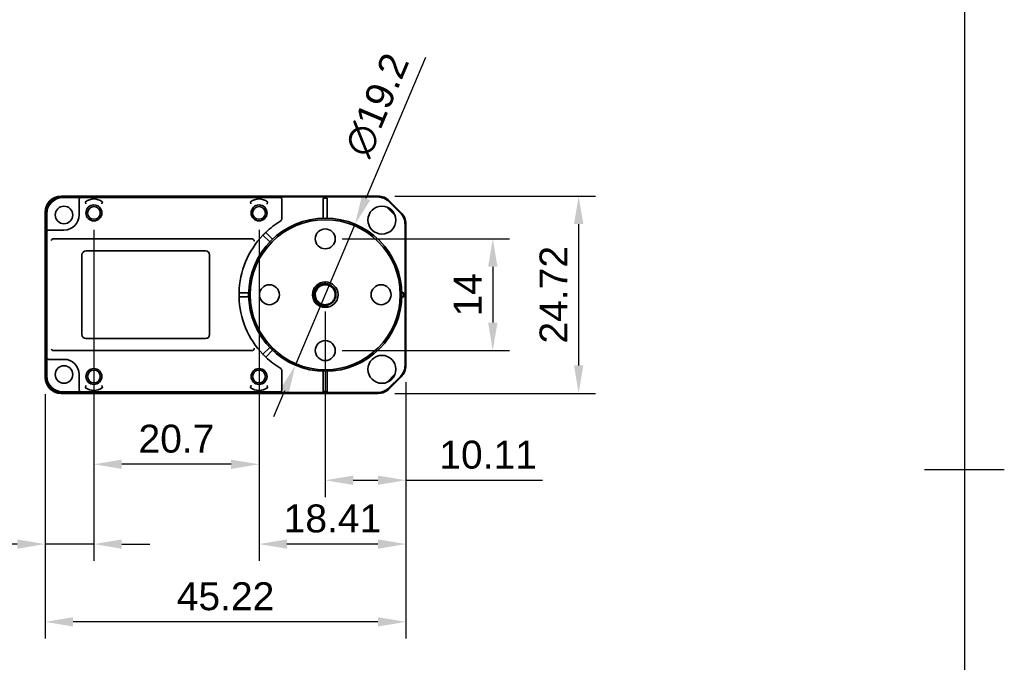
# Model space of a CAD drawing. Header units: millimetres. Extents: x 0 to 210, y 0 to 297.
# Tile 3 of 4: x 82 to 205, y 124 to 205. Entities that reach past the tile are written whole.
import ezdxf

# ---------------------------------------------------------------- set-up
doc = ezdxf.new("R2010")
doc.units = ezdxf.units.MM
doc.header["$LTSCALE"] = 0.75
for name, color, linetype, lineweight in [('Border', 7, 'Continuous', 25), ('Dimensions', 7, 'Continuous', 18), ('可见', 7, 'Continuous', 35)]:
    doc.layers.add(name, color=color, linetype=linetype, lineweight=lineweight)
doc.styles.get("Standard").update_dxf_attribs({"font": 'arial.ttf'})
doc.dimstyles.new('ISO-25', dxfattribs={"dimtxt": 3.5, "dimasz": 3.5, "dimexe": 2.1, "dimexo": 2.1, "dimgap": 1.4, "dimtad": 1, "dimzin": 12, "dimdsep": 46, "dimtxsty": 'Standard', "dimcen": 0, "dimclrd": 256, "dimclre": 256, "dimclrt": 256, "dimazin": 3, "dimtp": 0.1, "dimtm": 0.1, "dimtfac": 0.714286, "dimtmove": 0, "dimatfit": 3, "dimfxl": 1, "dimtzin": 12, "dimarcsym": 0})

# ---------------------------------------------------------------- blocks, each defined once
blk = doc.blocks.new('ISO_A4(P)_SHEET')
at = {"layer": 'Border'}
for p, q in [((200, 287), (200, 10)), ((205, 148.5), (195, 148.5))]:
    blk.add_line(p, q, dxfattribs=at)
blk = doc.blocks.new('*D33')
at = {"layer": 'Defpoints', "color": 0, "transparency": 16777216}
for p in [(119.884005, 170.444142), (129.995709, 161.576268), (129.995709, 147.191741)]:
    blk.add_point(p, dxfattribs=at)
at = {"layer": 'Dimensions', "lineweight": -2, "transparency": 16777216}
for p, q in [((119.884005, 168.344142), (119.884005, 145.091741)), ((129.995709, 159.476268), (129.995709, 145.091741)), ((123.384005, 147.191741), (126.495709, 147.191741)), ((129.995709, 147.191741), (147.101302, 147.191741))]:
    blk.add_line(p, q, dxfattribs=at)
at = {"layer": 'Dimensions', "transparency": 16777216}
for points in [[(123.384005, 147.775074), (123.384005, 146.608407), (119.884005, 147.191741)], [(126.495709, 147.775074), (126.495709, 146.608407), (129.995709, 147.191741)]]:
    blk.add_solid(points, dxfattribs=at)
at = {"layer": 'Dimensions', "transparency": 16777216, "insert": (140.298505, 150.378746), "char_height": 3.5, "attachment_point": 5}
blk.add_mtext('10.11', dxfattribs=at)
blk = doc.blocks.new('*D34')
at = {"layer": 'Defpoints', "color": 0, "transparency": 16777216}
for p in [(129.995709, 161.576268), (111.584005, 160.194142), (111.584005, 139.194142)]:
    blk.add_point(p, dxfattribs=at)
at = {"layer": 'Dimensions', "lineweight": -2, "transparency": 16777216}
for p, q in [((129.995709, 159.476268), (129.995709, 137.094142)), ((111.584005, 158.094142), (111.584005, 137.094142)), ((126.495709, 139.194142), (115.084005, 139.194142))]:
    blk.add_line(p, q, dxfattribs=at)
at = {"layer": 'Dimensions', "transparency": 16777216}
for points in [[(115.084005, 139.777475), (115.084005, 138.610808), (111.584005, 139.194142)], [(126.495709, 139.777475), (126.495709, 138.610808), (129.995709, 139.194142)]]:
    blk.add_solid(points, dxfattribs=at)
at = {"layer": 'Dimensions', "transparency": 16777216, "insert": (120.789857, 142.381147), "char_height": 3.5, "attachment_point": 5}
blk.add_mtext('18.41', dxfattribs=at)
blk = doc.blocks.new('*D35')
at = {"layer": 'Defpoints', "color": 0, "transparency": 16777216}
for p in [(90.884005, 180.694142), (111.584005, 180.694142), (90.884005, 149.194142)]:
    blk.add_point(p, dxfattribs=at)
at = {"layer": 'Dimensions', "lineweight": -2, "transparency": 16777216}
for p, q in [((90.884005, 178.594142), (90.884005, 147.094142)), ((111.584005, 178.594142), (111.584005, 147.094142)), ((108.084005, 149.194142), (94.384005, 149.194142))]:
    blk.add_line(p, q, dxfattribs=at)
at = {"layer": 'Dimensions', "transparency": 16777216}
for points in [[(94.384005, 149.777475), (94.384005, 148.610808), (90.884005, 149.194142)], [(108.084005, 149.777475), (108.084005, 148.610808), (111.584005, 149.194142)]]:
    blk.add_solid(points, dxfattribs=at)
at = {"layer": 'Dimensions', "transparency": 16777216, "insert": (101.234005, 152.381147), "char_height": 3.5, "attachment_point": 5}
blk.add_mtext('20.7', dxfattribs=at)
blk = doc.blocks.new('*D36')
at = {"layer": 'Defpoints', "color": 0, "transparency": 16777216}
for p in [(129.995709, 161.576268), (84.772301, 160.082362), (84.772301, 129.444741)]:
    blk.add_point(p, dxfattribs=at)
at = {"layer": 'Dimensions', "lineweight": -2, "transparency": 16777216}
for p, q in [((129.995709, 159.476268), (129.995709, 127.344741)), ((84.772301, 157.982362), (84.772301, 127.344741)), ((126.495709, 129.444741), (88.272301, 129.444741))]:
    blk.add_line(p, q, dxfattribs=at)
at = {"layer": 'Dimensions', "transparency": 16777216}
for points in [[(88.272301, 130.028074), (88.272301, 128.861407), (84.772301, 129.444741)], [(126.495709, 130.028074), (126.495709, 128.861407), (129.995709, 129.444741)]]:
    blk.add_solid(points, dxfattribs=at)
at = {"layer": 'Dimensions', "transparency": 16777216, "insert": (107.384005, 132.631746), "char_height": 3.5, "attachment_point": 5}
blk.add_mtext('45.22', dxfattribs=at)
blk = doc.blocks.new('*D37')
at = {"layer": 'Defpoints', "color": 0, "transparency": 16777216}
for p in [(84.772301, 160.082362), (90.884005, 160.194142), (84.772301, 139.194142)]:
    blk.add_point(p, dxfattribs=at)
at = {"layer": 'Dimensions', "lineweight": -2, "transparency": 16777216}
for p, q in [((84.772301, 157.982362), (84.772301, 137.094142)), ((90.884005, 158.094142), (90.884005, 137.094142)), ((81.272301, 139.194142), (66.537444, 139.194142)), ((90.884005, 139.194142), (84.772301, 139.194142)), ((94.384005, 139.194142), (97.884005, 139.194142))]:
    blk.add_line(p, q, dxfattribs=at)
at = {"layer": 'Dimensions', "transparency": 16777216}
for points in [[(81.272301, 139.777475), (81.272301, 138.610808), (84.772301, 139.194142)], [(94.384005, 139.777475), (94.384005, 138.610808), (90.884005, 139.194142)]]:
    blk.add_solid(points, dxfattribs=at)
at = {"layer": 'Dimensions', "transparency": 16777216, "insert": (72.154872, 142.381147), "char_height": 3.5, "attachment_point": 5}
blk.add_mtext('6.11', dxfattribs=at)
blk = doc.blocks.new('*D38')
at = {"layer": 'Defpoints', "color": 0, "transparency": 16777216}
for p in [(126.501878, 182.805846), (151.651171, 182.805846), (126.501878, 158.082438)]:
    blk.add_point(p, dxfattribs=at)
at = {"layer": 'Dimensions', "lineweight": -2, "transparency": 16777216}
for p, q in [((128.601878, 182.805846), (153.751171, 182.805846)), ((151.651171, 161.582438), (151.651171, 179.305846)), ((128.601878, 158.082438), (153.751171, 158.082438))]:
    blk.add_line(p, q, dxfattribs=at)
at = {"layer": 'Dimensions', "transparency": 16777216}
for points in [[(151.067837, 179.305846), (152.234504, 179.305846), (151.651171, 182.805846)], [(151.067837, 161.582438), (152.234504, 161.582438), (151.651171, 158.082438)]]:
    blk.add_solid(points, dxfattribs=at)
at = {"layer": 'Dimensions', "transparency": 16777216, "insert": (148.494008, 170.444142), "char_height": 3.5, "attachment_point": 5, "rotation": 90}
blk.add_mtext('24.72', dxfattribs=at)
blk = doc.blocks.new('*D41')
at = {"layer": 'Defpoints', "color": 0, "transparency": 16777216}
for p in [(119.884005, 177.444144), (119.884005, 163.44414), (140.884005, 163.44414)]:
    blk.add_point(p, dxfattribs=at)
at = {"layer": 'Dimensions', "lineweight": -2, "transparency": 16777216}
for p, q in [((121.984005, 177.444144), (142.984005, 177.444144)), ((140.884005, 173.944144), (140.884005, 166.94414)), ((121.984005, 163.44414), (142.984005, 163.44414))]:
    blk.add_line(p, q, dxfattribs=at)
at = {"layer": 'Dimensions', "transparency": 16777216}
for points in [[(140.300671, 173.944144), (141.467338, 173.944144), (140.884005, 177.444144)], [(140.300671, 166.94414), (141.467338, 166.94414), (140.884005, 163.44414)]]:
    blk.add_solid(points, dxfattribs=at)
at = {"layer": 'Dimensions', "transparency": 16777216, "insert": (137.726842, 170.444142), "char_height": 3.5, "attachment_point": 5, "rotation": 90}
blk.add_mtext('14', dxfattribs=at)
blk = doc.blocks.new('*D42')
at = {"layer": 'Defpoints', "color": 0, "transparency": 16777216}
for p in [(123.6238, 179.285744), (116.14421, 161.602539)]:
    blk.add_point(p, dxfattribs=at)
at = {"layer": 'Dimensions', "lineweight": -2, "transparency": 16777216}
for p, q in [((132.452667, 200.158902), (124.987267, 182.509245)), ((116.14421, 161.602539), (123.6238, 179.285744)), ((114.780743, 158.379038), (113.417276, 155.155538))]:
    blk.add_line(p, q, dxfattribs=at)
at = {"layer": 'Dimensions', "transparency": 16777216}
for points in [[(124.450017, 182.73649), (125.524517, 182.282001), (123.6238, 179.285744)], [(114.243493, 158.606283), (115.317993, 158.151794), (116.14421, 161.602539)]]:
    blk.add_solid(points, dxfattribs=at)
at = {"layer": 'Dimensions', "transparency": 16777216, "insert": (126.376315, 194.225492), "char_height": 3.5, "attachment_point": 5, "rotation": 67.07274606}
blk.add_mtext('∅19.2', dxfattribs=at)

msp = doc.modelspace()

# ---------------------------------------------------------------- linework, layer by layer
at = {"layer": '可见', "extrusion": (0, 1, 0)}
for p, q in [((126.502, 182.806, -4.7), (86.772, 182.806, -4.7)), ((126.456, 182.694, 8.2), (86.884, 182.694, 8.2)), ((89.279, 182.61, 14.2), (86.968, 182.61, 14.2)), ((89.034, 182.34, 14.2), (89.034, 181.822, 15.45)), ((89.034, 180.444, 15.45), (89.034, 181.822, 15.45)), ((89.282, 182.61, 14.2), (114.192, 182.61, 14.2)), ((114.423, 182.364, 14.2), (114.423, 179.9, 14.2)), ((120.134, 182.564, 14.1), (119.634, 182.564, 14.1)), ((119.634, 180.041, 14.2), (119.634, 182.364, 14.2)), ((120.134, 180.041, 14.2), (120.134, 182.364, 14.2)), ((127.606, 181.43, 14.1), (128.62, 180.416, 14.1)), ((129.298, 180.68, 8.2), (127.87, 182.108, 8.2)), ((129.41, 180.726, -4.7), (127.916, 182.22, -4.7)), ((84.772, 180.806, -4.7), (84.772, 160.082, -4.7)), ((84.884, 160.194, 8.2), (84.884, 180.694, 8.2)), ((84.968, 180.61, 14.2), (84.968, 178.299, 14.2)), ((129.884, 161.622, 8.2), (129.884, 179.266, 8.2)), ((129.996, 161.576, -4.7), (129.996, 179.312, -4.7)), ((84.968, 162.592, 14.2), (84.968, 178.296, 14.2)), ((85.756, 178.544, 15.45), (85.238, 178.544, 14.2)), ((85.756, 178.544, 15.45), (87.134, 178.544, 15.45)), ((112.07, 177.904, 14.2), (112.921, 177.053, 14.2)), ((113.275, 177.407, 14.2), (112.424, 178.258, 14.2)), ((110.725, 177.444, 15.7), (85.798, 177.444, 15.7)), ((89.384, 165.444, 16.8), (89.384, 175.444, 16.8)), ((89.884, 175.944, 16.8), (104.884, 175.944, 16.8)), ((105.384, 175.444, 16.8), (105.384, 165.444, 16.8)), ((109.084, 170.694, 14.2), (110.287, 170.694, 14.2)), ((129.481, 170.694, 14.2), (129.554, 170.694, 14.2)), ((129.754, 170.194, 14.1), (129.754, 170.694, 14.1)), ((110.287, 170.194, 14.2), (109.084, 170.194, 14.2)), ((129.481, 170.194, 14.2), (129.554, 170.194, 14.2)), ((104.884, 164.944, 16.8), (89.884, 164.944, 16.8)), ((85.798, 163.444, 15.7), (110.725, 163.444, 15.7)), ((112.921, 163.835, 14.2), (112.07, 162.984, 14.2)), ((112.424, 162.63, 14.2), (113.275, 163.481, 14.2)), ((84.968, 162.589, 14.2), (84.968, 160.278, 14.2)), ((85.238, 162.344, 14.2), (85.756, 162.344, 15.45)), ((87.134, 162.344, 15.45), (85.756, 162.344, 15.45)), ((89.034, 159.066, 15.45), (89.034, 160.444, 15.45)), ((114.423, 160.989, 14.2), (114.423, 158.524, 14.2)), ((119.634, 160.847, 14.2), (119.634, 158.524, 14.2)), ((120.134, 160.847, 14.2), (120.134, 158.524, 14.2)), ((128.62, 160.472, 14.1), (127.606, 159.458, 14.1)), ((127.87, 158.78, 8.2), (129.298, 160.208, 8.2)), ((127.916, 158.668, -4.7), (129.41, 160.162, -4.7)), ((86.772, 158.082, -4.7), (126.502, 158.082, -4.7)), ((86.884, 158.194, 8.2), (126.456, 158.194, 8.2)), ((86.968, 158.278, 14.2), (89.279, 158.278, 14.2)), ((89.034, 159.066, 15.45), (89.034, 158.548, 14.2)), ((114.192, 158.278, 14.2), (89.282, 158.278, 14.2)), ((119.634, 158.324, 14.1), (120.134, 158.324, 14.1))]:
    msp.add_line(p, q, dxfattribs=at)
at = {"layer": '可见'}
for centre, radius in [((87.134, 180.444, 14.2), 1.1), ((90.884, 180.694, 15.7), 1), ((90.884, 180.694, 15.5), 0.8), ((111.584, 180.694, 15.7), 1), ((111.584, 180.694, 15.5), 0.8), ((126.984, 179.794, 14.2), 1.75), ((119.884, 170.444, 18.7), 9.6), ((119.884, 177.444, 18.9), 1.25), ((112.884, 170.444, 18.9), 1.25), ((119.884, 170.444, 18.9), 1.6), ((126.884, 170.444, 18.9), 1.25), ((119.884, 163.444, 18.9), 1.25), ((126.984, 161.094, 14.2), 1.75), ((87.134, 160.444, 14.2), 1.1), ((90.884, 160.194, 15.7), 1), ((90.884, 160.194, 15.5), 0.8), ((111.584, 160.194, 15.7), 1), ((111.584, 160.194, 15.5), 0.8)]:
    msp.add_circle(centre, radius, dxfattribs=at)
at = {"layer": '可见', "extrusion": (0, 0, -1)}
msp.add_circle((-119.884, 170.444, -18.9), 9.4, dxfattribs=at)
at = {"layer": '可见'}
for centre, radius, start, end in [((126.456, 180.694, 8.2), 2, 44.99981, 90.00019), ((126.502, 180.806, -4.7), 2, 44.99993, 90.00007), ((87.134, 180.444, 15.45), 1.9, 270, 0), ((127.884, 179.266, 8.2), 2, 359.99981, 45.00019), ((127.996, 179.312, -4.7), 2, 359.99993, 45.00007), ((89.884, 175.444, 16.8), 0.5, 90, 180), ((104.884, 175.444, 16.8), 0.5, 0, 90), ((119.884, 170.444, 16.65), 1.25, 140.47015, 188.13237), ((89.884, 165.444, 16.8), 0.5, 180, 270), ((104.884, 165.444, 16.8), 0.5, 270, 0), ((87.134, 160.444, 15.45), 1.9, 0, 90), ((127.884, 161.622, 8.2), 2, 314.99981, 0.00019), ((127.996, 161.576, -4.7), 2, 314.99993, 0.00007), ((126.456, 160.194, 8.2), 2, 269.99981, 315.00019), ((126.502, 160.082, -4.7), 2, 269.99993, 315.00007)]:
    msp.add_arc(centre, radius, start, end, dxfattribs=at)
at = {"layer": '可见', "extrusion": (0, 0, -1)}
for centre, radius, start, end in [((-90.884, 180.694, -15.45), 1.75, 53.06326, 126.93674), ((-111.584, 180.694, -15.45), 1.75, 53.06326, 126.93674), ((-119.884, 170.444, -14.2), 10.803, 46.326, 58.90094), ((-119.884, 170.444, -14.2), 10.803, 1.326, 43.674), ((-119.884, 170.444, -14.2), 10.803, 316.326, 358.674), ((-119.884, 170.444, -14.2), 10.803, 301.09906, 313.674), ((-90.884, 160.194, -15.45), 1.75, 233.06326, 306.93674), ((-111.584, 160.194, -15.45), 1.75, 233.06326, 306.93674)]:
    msp.add_arc(centre, radius, start, end, dxfattribs=at)
at = {"layer": '可见', "extrusion": (-1, 0, 0)}
for centre, start, end in [((-182.364, 13.95, -119.634), 90, 143.1301), ((-158.524, 13.95, -119.634), 36.8699, 90)]:
    msp.add_arc(centre, 0.25, start, end, dxfattribs=at)
at = {"layer": '可见', "extrusion": (1, 0, 0)}
for centre, start, end in [((182.364, 13.95, 120.134), 36.8699, 90), ((158.524, 13.95, 120.134), 90, 143.1301)]:
    msp.add_arc(centre, 0.25, start, end, dxfattribs=at)
at = {"layer": '可见', "extrusion": (0, 1, 0)}
msp.add_arc((-129.554, 13.95, 170.694), 0.25, 90, 143.1301, dxfattribs=at)
at = {"layer": '可见', "extrusion": (0, -1, 0)}
msp.add_arc((129.554, 13.95, -170.194), 0.25, 36.8699, 90, dxfattribs=at)
at = {"layer": '可见'}
for centre, major_axis, ratio, start_param, end_param in [((86.772, 180.806, -4.7), (-1.414, 1.414), 0.9999239, -0.7853601, 0.7853601), ((86.884, 180.694, 8.2), (-1.414, 1.414), 0.9998051, -0.7853007, 0.7853007), ((89.284, 182.34, 14.2), (0, 0.271), 0.9239485, 0.0207932, 1.5707963), ((85.805, 177.243, 15.7), (-0.212, 0.045), 0.9209445, -1.3452367, -0.9860625), ((85.805, 163.645, 15.7), (0.212, 0.045), 0.9209445, 4.1276551, 4.4868293), ((85.238, 162.594, 14.2), (-0.271, 0), 0.9239485, 0.0207932, 1.5707963), ((86.772, 160.083, -4.7), (1.414, 1.414), 0.9999239, 2.3562326, 3.9269527), ((86.884, 160.194, 8.2), (1.414, 1.414), 0.9998051, 2.356292, 3.9268933), ((86.968, 160.278, 14.2), (1.414, 1.414), 0.9998051, 2.3562523, 3.926933)]:
    msp.add_ellipse(centre, major_axis=major_axis, ratio=ratio, start_param=start_param, end_param=end_param, dxfattribs=at)
at = {"layer": '可见', "extrusion": (0, 0, -1)}
for centre, major_axis, ratio, start_param, end_param in [((86.968, 180.61, 14.2), (-1.414, 1.414), 0.9998051, 5.4978452, 7.0685255), ((85.238, 178.294, 14.2), (-0.271, 0), 0.9239485, 0.0207932, 1.5707963), ((89.284, 158.548, 14.2), (0, 0.271), 0.9239485, 3.1623859, 4.712389)]:
    msp.add_ellipse(centre, major_axis=major_axis, ratio=ratio, start_param=start_param, end_param=end_param, dxfattribs=at)
at = {"layer": '可见', "extrusion": (0, 0.999903, 0.013962)}
msp.add_ellipse((114.424, 182.62, 13.524), major_axis=(-0.267, -0.009, 0.67), ratio=0.3466618, start_param=0.140378, end_param=1.019379, dxfattribs=at)
at = {"layer": '可见', "extrusion": (0.928449, 2.33027e-06, 0.371459)}
msp.add_ellipse((114.539, 182.363, 13.91), major_axis=(-0.116, 0.005, 0.29), ratio=0.8620726, start_param=-0.0417786, end_param=0.0125884, dxfattribs=at)
at = {"layer": '可见', "extrusion": (-0.259355, 0.735042, -0.626457)}
msp.add_ellipse((85.722, 177.261, 15.5), major_axis=(0.077, 0.184, 0.185), ratio=0.7350416, start_param=-1.5707963, end_param=-0.3925189, dxfattribs=at)
at = {"layer": '可见', "extrusion": (-0.259355, -0.735042, -0.626457)}
msp.add_ellipse((85.722, 163.627, 15.5), major_axis=(0.077, -0.184, 0.185), ratio=0.7350416, start_param=0.3925189, end_param=1.5707963, dxfattribs=at)
at = {"layer": '可见', "extrusion": (0, 0.999903, -0.013962)}
msp.add_ellipse((114.424, 158.268, 13.524), major_axis=(-0.267, 0.009, 0.67), ratio=0.3466618, start_param=0.1402733, end_param=1.019379, dxfattribs=at)
at = {"layer": '可见', "extrusion": (0.928449, -2.33038e-06, 0.371459)}
msp.add_ellipse((114.539, 158.526, 13.91), major_axis=(-0.116, -0.005, 0.29), ratio=0.8620727, start_param=-0.0125884, end_param=0.0417786, dxfattribs=at)
at = {"layer": '可见', "extrusion": (-0.007212, 0.999974, 2.84099e-10)}
msp.add_open_spline([(89.282, 182.61, 14.2), (89.281, 182.61, 14.2), (89.28, 182.61, 14.2), (89.279, 182.61, 14.2)], degree=3, dxfattribs=at)
at = {"layer": '可见', "extrusion": (1.05534e-11, -0.923948, -0.382517)}
msp.add_open_spline([(89.832, 182.093, 15.45), (89.832, 182.093, 15.45), (89.832, 182.093, 15.451), (89.824, 182.087, 15.465), (89.817, 182.079, 15.483), (89.811, 182.067, 15.511), (89.81, 182.061, 15.527), (89.812, 182.055, 15.542), (89.812, 182.054, 15.544), (89.812, 182.053, 15.546)], degree=3, knots=[0.108056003, 0.108056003, 0.108056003, 0.108056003, 0.108193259, 0.108193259, 0.113301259, 0.113301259, 0.117634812, 0.117634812, 0.118152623, 0.118152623, 0.118152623, 0.118152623], dxfattribs=at)
at = {"layer": '可见'}
for points, knots in [([(89.895, 181.822, 15.7), (89.895, 181.823, 15.7), (89.895, 181.824, 15.7), (89.888, 181.843, 15.7), (89.881, 181.861, 15.698), (89.868, 181.896, 15.69), (89.862, 181.913, 15.684), (89.846, 181.958, 15.662), (89.836, 181.985, 15.643), (89.822, 182.026, 15.598), (89.816, 182.042, 15.573), (89.812, 182.053, 15.546)], [-0.000242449, -0.000242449, -0.000242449, -0.000242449, 0, 0, 0.005779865, 0.005779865, 0.011518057, 0.011518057, 0.021610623, 0.021610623, 0.030532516, 0.030532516, 0.030532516, 0.030532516]), ([(91.873, 181.822, 15.7), (91.873, 181.823, 15.7), (91.873, 181.824, 15.7), (91.88, 181.843, 15.7), (91.887, 181.861, 15.698), (91.9, 181.896, 15.69), (91.906, 181.913, 15.684), (91.922, 181.958, 15.662), (91.932, 181.985, 15.643), (91.946, 182.026, 15.598), (91.952, 182.042, 15.573), (91.956, 182.053, 15.546)], [-0.081107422, -0.081107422, -0.081107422, -0.081107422, -0.080864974, -0.080864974, -0.075085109, -0.075085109, -0.069346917, -0.069346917, -0.059254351, -0.059254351, -0.050332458, -0.050332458, -0.050332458, -0.050332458]), ([(110.595, 181.822, 15.7), (110.595, 181.823, 15.7), (110.595, 181.824, 15.7), (110.588, 181.843, 15.7), (110.581, 181.861, 15.698), (110.568, 181.896, 15.69), (110.562, 181.913, 15.684), (110.546, 181.958, 15.662), (110.536, 181.985, 15.643), (110.522, 182.026, 15.598), (110.516, 182.042, 15.573), (110.512, 182.053, 15.546)], [-0.000242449, -0.000242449, -0.000242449, -0.000242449, 0, 0, 0.005779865, 0.005779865, 0.011518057, 0.011518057, 0.021610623, 0.021610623, 0.030532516, 0.030532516, 0.030532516, 0.030532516]), ([(112.573, 181.822, 15.7), (112.573, 181.823, 15.7), (112.573, 181.824, 15.7), (112.58, 181.843, 15.7), (112.587, 181.861, 15.698), (112.6, 181.896, 15.69), (112.606, 181.913, 15.684), (112.622, 181.958, 15.662), (112.632, 181.985, 15.643), (112.646, 182.026, 15.598), (112.652, 182.042, 15.573), (112.656, 182.053, 15.546)], [-0.081107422, -0.081107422, -0.081107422, -0.081107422, -0.080864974, -0.080864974, -0.075085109, -0.075085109, -0.069346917, -0.069346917, -0.059254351, -0.059254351, -0.050332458, -0.050332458, -0.050332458, -0.050332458]), ([(114.423, 182.378, 14.2), (114.423, 182.379, 14.2), (114.423, 182.379, 14.2), (114.423, 182.409, 14.198), (114.421, 182.443, 14.189), (114.416, 182.497, 14.164), (114.413, 182.524, 14.145), (114.415, 182.567, 14.099), (114.42, 182.584, 14.072), (114.443, 182.607, 14.016), (114.461, 182.613, 13.984), (114.482, 182.614, 13.954), (114.482, 182.614, 13.953), (114.482, 182.614, 13.953)], [-0.171855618, -0.171855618, -0.171855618, -0.171855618, -0.171734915, -0.171734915, -0.162862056, -0.162862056, -0.153839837, -0.153839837, -0.144817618, -0.144817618, -0.134430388, -0.134430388, -0.134427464, -0.134427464, -0.134427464, -0.134427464]), ([(110.857, 177.401, 15.7), (110.838, 177.415, 15.7), (110.817, 177.426, 15.7), (110.773, 177.44, 15.7), (110.749, 177.444, 15.7), (110.725, 177.444, 15.7)], [-0.014106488, -0.014106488, -0.014106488, -0.014106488, -0.007125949, -0.007125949, -0.000001, -0.000001, -0.000001, -0.000001]), ([(110.967, 177.148, 15.515), (110.968, 177.148, 15.515), (110.968, 177.149, 15.516), (110.971, 177.161, 15.534), (110.974, 177.181, 15.561), (110.968, 177.232, 15.613), (110.961, 177.258, 15.636), (110.94, 177.306, 15.668), (110.927, 177.327, 15.68), (110.896, 177.367, 15.696), (110.877, 177.386, 15.7), (110.857, 177.401, 15.7)], [-0.038456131, -0.038456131, -0.038456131, -0.038456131, -0.038011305, -0.038011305, -0.026198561, -0.026198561, -0.016016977, -0.016016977, -0.007792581, -0.007792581, -0.000001, -0.000001, -0.000001, -0.000001]), ([(120.249, 168.989, 16.9), (120.164, 168.97, 16.898), (120.078, 168.958, 16.896), (119.903, 168.949, 16.893), (119.813, 168.953, 16.891), (119.553, 168.986, 16.885), (119.386, 169.038, 16.882), (119.146, 169.163, 16.876), (119.064, 169.216, 16.874), (118.914, 169.337, 16.869), (118.845, 169.403, 16.868), (118.723, 169.548, 16.863), (118.669, 169.626, 16.861), (118.534, 169.87, 16.855), (118.476, 170.047, 16.852), (118.44, 170.326, 16.845), (118.438, 170.421, 16.843), (118.451, 170.61, 16.839), (118.467, 170.702, 16.837), (118.516, 170.881, 16.833), (118.549, 170.967, 16.831), (118.67, 171.212, 16.825), (118.781, 171.358, 16.821), (118.985, 171.541, 16.815), (119.061, 171.596, 16.813), (119.22, 171.69, 16.809), (119.303, 171.729, 16.807), (119.475, 171.789, 16.803), (119.563, 171.81, 16.801), (119.827, 171.849, 16.795), (120.006, 171.841, 16.791), (120.268, 171.778, 16.785), (120.354, 171.747, 16.783), (120.517, 171.672, 16.778), (120.594, 171.627, 16.777), (120.812, 171.468, 16.77), (120.936, 171.334, 16.766), (121.125, 171.025, 16.758), (121.186, 170.855, 16.754), (121.226, 170.591, 16.748), (121.231, 170.504, 16.746), (121.22, 170.241, 16.739), (121.177, 170.069, 16.735), (121.029, 169.75, 16.727), (120.923, 169.607, 16.723), (120.73, 169.431, 16.717), (120.661, 169.38, 16.715), (120.442, 169.249, 16.709), (120.281, 169.19, 16.704), (119.942, 169.138, 16.696), (119.769, 169.146, 16.692), (119.521, 169.208, 16.686), (119.442, 169.236, 16.684), (119.218, 169.342, 16.678), (119.083, 169.44, 16.674), (118.881, 169.66, 16.666), (118.807, 169.771, 16.663), (118.697, 170.011, 16.656), (118.662, 170.137, 16.653), (118.647, 170.267, 16.65)], [0.000001, 0.000001, 0.000001, 0.000001, 0.0260119, 0.0260119, 0.0527561, 0.0527561, 0.1047324, 0.1047324, 0.1338839, 0.1338839, 0.1623936, 0.1623936, 0.1906289, 0.1906289, 0.2460425, 0.2460425, 0.2745661, 0.2745661, 0.3024522, 0.3024522, 0.330084, 0.330084, 0.3843019, 0.3843019, 0.4121939, 0.4121939, 0.4394562, 0.4394562, 0.4664871, 0.4664871, 0.5195088, 0.5195088, 0.5467696, 0.5467696, 0.5731854, 0.5731854, 0.6273492, 0.6273492, 0.6815481, 0.6815481, 0.7076534, 0.7076534, 0.7605967, 0.7605967, 0.8139804, 0.8139804, 0.8397607, 0.8397607, 0.8913761, 0.8913761, 0.9438167, 0.9438167, 0.9692244, 0.9692244, 1.01948, 1.01948, 1.0602229, 1.0602229, 1.1000805, 1.1000805, 1.1000805, 1.1000805]), ([(118.92, 171.24, 16.65), (119.001, 171.339, 16.645), (119.098, 171.424, 16.64), (119.313, 171.563, 16.631), (119.43, 171.616, 16.626), (119.631, 171.671, 16.618), (119.71, 171.685, 16.615), (119.871, 171.697, 16.609), (119.952, 171.695, 16.605), (120.112, 171.676, 16.599), (120.191, 171.659, 16.596), (120.422, 171.584, 16.587), (120.565, 171.505, 16.581), (120.75, 171.349, 16.572), (120.807, 171.291, 16.568), (120.908, 171.165, 16.562), (120.953, 171.098, 16.559), (121.028, 170.955, 16.553), (121.058, 170.881, 16.55), (121.128, 170.648, 16.541), (121.144, 170.485, 16.534), (121.12, 170.244, 16.525), (121.105, 170.164, 16.522), (121.059, 170.009, 16.516), (121.028, 169.935, 16.513), (120.954, 169.792, 16.507), (120.909, 169.725, 16.504), (120.757, 169.535, 16.495), (120.632, 169.43, 16.488), (120.42, 169.312, 16.479), (120.345, 169.28, 16.476), (120.192, 169.23, 16.47), (120.113, 169.213, 16.467), (119.953, 169.193, 16.461), (119.873, 169.192, 16.458), (119.63, 169.209, 16.448), (119.472, 169.253, 16.442), (119.255, 169.361, 16.433), (119.186, 169.404, 16.43), (119.058, 169.503, 16.424), (118.999, 169.558, 16.421), (118.893, 169.678, 16.414), (118.846, 169.744, 16.411), (118.735, 169.932, 16.403), (118.686, 170.062, 16.398), (118.654, 170.221, 16.392), (118.65, 170.244, 16.391), (118.647, 170.267, 16.39)], [-1.54745628, -1.54745628, -1.54745628, -1.54745628, -1.50898192, -1.50898192, -1.47069189, -1.47069189, -1.44642009, -1.44642009, -1.42224901, -1.42224901, -1.39805983, -1.39805983, -1.34947548, -1.34947548, -1.32519805, -1.32519805, -1.30103623, -1.30103623, -1.27685124, -1.27685124, -1.22821786, -1.22821786, -1.20393398, -1.20393398, -1.17978306, -1.17978306, -1.1556027, -1.1556027, -1.10691726, -1.10691726, -1.08262607, -1.08262607, -1.05848783, -1.05848783, -1.03431239, -1.03431239, -0.9855732, -0.9855732, -0.96127386, -0.96127386, -0.9371501, -0.9371501, -0.91297971, -0.91297971, -0.87150371, -0.87150371, -0.86444418, -0.86444418, -0.86444418, -0.86444418]), ([(118.92, 171.24, 16.65), (118.861, 171.179, 16.657), (118.808, 171.112, 16.664), (118.715, 170.966, 16.677), (118.676, 170.886, 16.684), (118.624, 170.75, 16.695), (118.608, 170.695, 16.7), (118.545, 170.423, 16.721), (118.56, 170.239, 16.734), (118.596, 170.034, 16.75), (118.618, 169.951, 16.756), (118.68, 169.788, 16.769), (118.72, 169.707, 16.775), (118.83, 169.53, 16.79), (118.943, 169.377, 16.804), (119.207, 169.186, 16.826), (119.286, 169.14, 16.832), (119.503, 169.038, 16.849), (119.646, 168.997, 16.859), (119.871, 168.968, 16.874), (119.948, 168.964, 16.879), (120.1, 168.968, 16.89), (120.175, 168.976, 16.895), (120.249, 168.989, 16.9)], [0.00000555, 0.00000555, 0.00000555, 0.00000555, 0.02554374, 0.02554374, 0.05221862, 0.05221862, 0.06962171, 0.06962171, 0.13628906, 0.13628906, 0.18232207, 0.18232207, 0.2307436, 0.2307436, 0.29519171, 0.29519171, 0.32023919, 0.32023919, 0.36149562, 0.36149562, 0.38285344, 0.38285344, 0.40371615, 0.40371615, 0.40371615, 0.40371615]), ([(110.725, 163.444, 15.7), (110.749, 163.444, 15.7), (110.773, 163.448, 15.7), (110.817, 163.462, 15.7), (110.838, 163.473, 15.7), (110.857, 163.487, 15.7)], [-0.014088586, -0.014088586, -0.014088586, -0.014088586, -0.006972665, -0.006972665, -0.000001, -0.000001, -0.000001, -0.000001]), ([(110.857, 163.487, 15.7), (110.867, 163.495, 15.7), (110.877, 163.504, 15.699), (110.887, 163.513, 15.697), (110.89, 163.516, 15.696), (110.893, 163.52, 15.695), (110.896, 163.523, 15.694), (110.902, 163.53, 15.692), (110.908, 163.537, 15.69), (110.914, 163.545, 15.687), (110.923, 163.556, 15.682), (110.931, 163.568, 15.676), (110.938, 163.581, 15.669), (110.945, 163.593, 15.661), (110.951, 163.606, 15.652), (110.956, 163.62, 15.642), (110.961, 163.634, 15.632), (110.965, 163.648, 15.62), (110.968, 163.662, 15.607), (110.971, 163.676, 15.594), (110.972, 163.689, 15.579), (110.972, 163.703, 15.564), (110.972, 163.716, 15.548), (110.97, 163.728, 15.532), (110.967, 163.74, 15.515)], [0, 0, 0, 0, 0.1428571, 0.1428571, 0.1428571, 0.1886732, 0.1886732, 0.1886732, 0.2857143, 0.2857143, 0.2857143, 0.4285714, 0.4285714, 0.4285714, 0.5714286, 0.5714286, 0.5714286, 0.7142857, 0.7142857, 0.7142857, 0.8571429, 0.8571429, 0.8571429, 1, 1, 1, 1]), ([(89.895, 159.066, 15.7), (89.895, 159.065, 15.7), (89.895, 159.064, 15.7), (89.888, 159.046, 15.7), (89.881, 159.028, 15.698), (89.868, 158.992, 15.69), (89.862, 158.975, 15.684), (89.846, 158.93, 15.662), (89.836, 158.904, 15.643), (89.822, 158.862, 15.598), (89.816, 158.846, 15.573), (89.812, 158.835, 15.546)], [-0.081107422, -0.081107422, -0.081107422, -0.081107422, -0.080864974, -0.080864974, -0.075085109, -0.075085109, -0.069346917, -0.069346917, -0.059254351, -0.059254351, -0.050332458, -0.050332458, -0.050332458, -0.050332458]), ([(91.873, 159.066, 15.7), (91.873, 159.065, 15.7), (91.873, 159.064, 15.7), (91.88, 159.046, 15.7), (91.887, 159.028, 15.698), (91.9, 158.992, 15.69), (91.906, 158.975, 15.684), (91.922, 158.93, 15.662), (91.932, 158.904, 15.643), (91.946, 158.862, 15.598), (91.952, 158.846, 15.573), (91.956, 158.835, 15.546)], [-0.000242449, -0.000242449, -0.000242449, -0.000242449, 0, 0, 0.005779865, 0.005779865, 0.011518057, 0.011518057, 0.021610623, 0.021610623, 0.030532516, 0.030532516, 0.030532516, 0.030532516]), ([(110.595, 159.066, 15.7), (110.595, 159.065, 15.7), (110.595, 159.064, 15.7), (110.588, 159.046, 15.7), (110.581, 159.028, 15.698), (110.568, 158.992, 15.69), (110.562, 158.975, 15.684), (110.546, 158.93, 15.662), (110.536, 158.904, 15.643), (110.522, 158.862, 15.598), (110.516, 158.846, 15.573), (110.512, 158.835, 15.546)], [-0.081107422, -0.081107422, -0.081107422, -0.081107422, -0.080864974, -0.080864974, -0.075085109, -0.075085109, -0.069346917, -0.069346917, -0.059254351, -0.059254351, -0.050332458, -0.050332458, -0.050332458, -0.050332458]), ([(112.573, 159.066, 15.7), (112.573, 159.065, 15.7), (112.573, 159.064, 15.7), (112.58, 159.046, 15.7), (112.587, 159.028, 15.698), (112.6, 158.992, 15.69), (112.606, 158.975, 15.684), (112.622, 158.93, 15.662), (112.632, 158.904, 15.643), (112.646, 158.862, 15.598), (112.652, 158.846, 15.573), (112.656, 158.835, 15.546)], [-0.000242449, -0.000242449, -0.000242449, -0.000242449, 0, 0, 0.005779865, 0.005779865, 0.011518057, 0.011518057, 0.021610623, 0.021610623, 0.030532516, 0.030532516, 0.030532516, 0.030532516]), ([(114.423, 158.51, 14.2), (114.423, 158.505, 14.199), (114.423, 158.5, 14.199), (114.423, 158.466, 14.195), (114.42, 158.433, 14.184), (114.415, 158.382, 14.157), (114.413, 158.358, 14.139), (114.415, 158.319, 14.095), (114.421, 158.303, 14.07), (114.442, 158.282, 14.018), (114.459, 158.276, 13.988), (114.479, 158.275, 13.958), (114.481, 158.275, 13.956), (114.482, 158.274, 13.953)], [0.117815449, 0.117815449, 0.117815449, 0.117815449, 0.119230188, 0.119230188, 0.128061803, 0.128061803, 0.136439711, 0.136439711, 0.144817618, 0.144817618, 0.154453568, 0.154453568, 0.155154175, 0.155154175, 0.155154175, 0.155154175])]:
    msp.add_open_spline(points, degree=3, knots=knots, dxfattribs=at)
at = {"layer": '可见', "extrusion": (4.20143e-11, 0.923948, 0.382517)}
msp.add_open_spline([(91.956, 182.053, 15.546), (91.956, 182.054, 15.544), (91.956, 182.055, 15.542), (91.958, 182.061, 15.527), (91.957, 182.067, 15.511), (91.951, 182.079, 15.483), (91.944, 182.087, 15.465), (91.936, 182.093, 15.451), (91.936, 182.093, 15.45), (91.936, 182.093, 15.45)], degree=3, knots=[0.334503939, 0.334503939, 0.334503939, 0.334503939, 0.335021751, 0.335021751, 0.339355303, 0.339355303, 0.344463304, 0.344463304, 0.344600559, 0.344600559, 0.344600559, 0.344600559], dxfattribs=at)
at = {"layer": '可见', "extrusion": (-1.61693e-11, -0.923948, -0.382517)}
msp.add_open_spline([(110.532, 182.093, 15.45), (110.532, 182.093, 15.45), (110.532, 182.093, 15.451), (110.524, 182.087, 15.465), (110.517, 182.079, 15.483), (110.511, 182.067, 15.511), (110.51, 182.061, 15.527), (110.512, 182.055, 15.542), (110.512, 182.054, 15.544), (110.512, 182.053, 15.546)], degree=3, knots=[0.108056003, 0.108056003, 0.108056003, 0.108056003, 0.108193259, 0.108193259, 0.113301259, 0.113301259, 0.117634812, 0.117634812, 0.118152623, 0.118152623, 0.118152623, 0.118152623], dxfattribs=at)
at = {"layer": '可见', "extrusion": (-1.56465e-11, 0.923948, 0.382517)}
msp.add_open_spline([(112.656, 182.053, 15.546), (112.656, 182.054, 15.544), (112.656, 182.055, 15.542), (112.658, 182.061, 15.527), (112.657, 182.067, 15.511), (112.651, 182.079, 15.483), (112.644, 182.087, 15.465), (112.636, 182.093, 15.451), (112.636, 182.093, 15.45), (112.636, 182.093, 15.45)], degree=3, knots=[0.334503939, 0.334503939, 0.334503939, 0.334503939, 0.335021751, 0.335021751, 0.339355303, 0.339355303, 0.344463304, 0.344463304, 0.344600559, 0.344600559, 0.344600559, 0.344600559], dxfattribs=at)
at = {"layer": '可见', "extrusion": (-2.00011e-10, 1.15897e-10, -1)}
msp.add_open_spline([(114.304, 179.695, 14.2), (114.322, 179.706, 14.2), (114.339, 179.719, 14.2), (114.368, 179.749, 14.2), (114.381, 179.766, 14.2), (114.402, 179.802, 14.2), (114.41, 179.821, 14.2), (114.42, 179.86, 14.2), (114.423, 179.88, 14.2), (114.423, 179.9, 14.2)], degree=3, knots=[-0.024791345, -0.024791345, -0.024791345, -0.024791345, -0.018483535, -0.018483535, -0.012077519, -0.012077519, -0.005941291, -0.005941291, -0.000001, -0.000001, -0.000001, -0.000001], dxfattribs=at)
at = {"layer": '可见', "extrusion": (0.999964, -0.008492, -5.82653e-08)}
msp.add_open_spline([(84.968, 178.299, 14.2), (84.968, 178.298, 14.2), (84.968, 178.297, 14.2), (84.968, 178.296, 14.2)], degree=3, dxfattribs=at)
at = {"layer": '可见', "extrusion": (-0.707107, 0.707107, -2.93207e-11)}
msp.add_rational_spline([(112.07, 177.904, 14.2), (112.247, 178.081, 14.178), (112.424, 178.258, 14.2)], [1.04235221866, 1.04263142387, 1.04235221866], degree=2, dxfattribs=at)
at = {"layer": '可见', "extrusion": (1, 0, 0)}
msp.add_rational_spline([(109.084, 170.194, 14.2), (109.084, 170.444, 14.178), (109.084, 170.694, 14.2)], [1.04235233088, 1.04263153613, 1.04235233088], degree=2, dxfattribs=at)
at = {"layer": '可见', "extrusion": (0.707107, 0.707107, 0)}
msp.add_rational_spline([(112.424, 162.63, 14.2), (112.247, 162.807, 14.178), (112.07, 162.984, 14.2)], [1.04235221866, 1.04263142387, 1.04235221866], degree=2, dxfattribs=at)
at = {"layer": '可见', "extrusion": (0.999964, 0.008476, -7.7167e-12)}
msp.add_open_spline([(84.968, 162.592, 14.2), (84.968, 162.591, 14.2), (84.968, 162.59, 14.2), (84.968, 162.589, 14.2)], degree=3, dxfattribs=at)
at = {"layer": '可见', "extrusion": (-2.00022e-10, -1.15905e-10, -1)}
msp.add_open_spline([(114.423, 160.989, 14.2), (114.423, 161.009, 14.2), (114.42, 161.028, 14.2), (114.41, 161.067, 14.2), (114.402, 161.086, 14.2), (114.381, 161.123, 14.2), (114.368, 161.14, 14.2), (114.339, 161.17, 14.2), (114.322, 161.183, 14.2), (114.304, 161.194, 14.2)], degree=3, knots=[-0.024807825, -0.024807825, -0.024807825, -0.024807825, -0.018862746, -0.018862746, -0.012721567, -0.012721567, -0.006312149, -0.006312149, -0.000001, -0.000001, -0.000001, -0.000001], dxfattribs=at)
at = {"layer": '可见', "extrusion": (0.007218, 0.999974, 8.97994e-11)}
msp.add_open_spline([(89.279, 158.278, 14.2), (89.28, 158.278, 14.2), (89.281, 158.278, 14.2), (89.282, 158.278, 14.2)], degree=3, dxfattribs=at)
at = {"layer": '可见', "extrusion": (-4.20143e-11, -0.923948, 0.382517)}
msp.add_open_spline([(89.812, 158.835, 15.546), (89.812, 158.834, 15.544), (89.812, 158.834, 15.542), (89.81, 158.827, 15.527), (89.811, 158.821, 15.511), (89.817, 158.809, 15.483), (89.824, 158.802, 15.465), (89.832, 158.796, 15.451), (89.832, 158.796, 15.45), (89.832, 158.795, 15.45)], degree=3, knots=[0.334503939, 0.334503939, 0.334503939, 0.334503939, 0.335021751, 0.335021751, 0.339355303, 0.339355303, 0.344463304, 0.344463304, 0.344600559, 0.344600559, 0.344600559, 0.344600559], dxfattribs=at)
at = {"layer": '可见', "extrusion": (-1.05534e-11, 0.923948, -0.382517)}
msp.add_open_spline([(91.936, 158.795, 15.45), (91.936, 158.796, 15.45), (91.936, 158.796, 15.451), (91.944, 158.802, 15.465), (91.951, 158.809, 15.483), (91.957, 158.821, 15.511), (91.958, 158.827, 15.527), (91.956, 158.834, 15.542), (91.956, 158.834, 15.544), (91.956, 158.835, 15.546)], degree=3, knots=[0.108056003, 0.108056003, 0.108056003, 0.108056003, 0.108193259, 0.108193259, 0.113301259, 0.113301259, 0.117634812, 0.117634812, 0.118152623, 0.118152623, 0.118152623, 0.118152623], dxfattribs=at)
at = {"layer": '可见', "extrusion": (2.35294e-11, -0.923948, 0.382517)}
msp.add_open_spline([(110.512, 158.835, 15.546), (110.512, 158.834, 15.544), (110.512, 158.834, 15.542), (110.51, 158.827, 15.527), (110.511, 158.821, 15.511), (110.517, 158.809, 15.483), (110.524, 158.802, 15.465), (110.532, 158.796, 15.451), (110.532, 158.796, 15.45), (110.532, 158.795, 15.45)], degree=3, knots=[0.334503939, 0.334503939, 0.334503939, 0.334503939, 0.335021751, 0.335021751, 0.339355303, 0.339355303, 0.344463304, 0.344463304, 0.344600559, 0.344600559, 0.344600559, 0.344600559], dxfattribs=at)
at = {"layer": '可见', "extrusion": (-2.0475e-12, 0.923948, -0.382517)}
msp.add_open_spline([(112.636, 158.795, 15.45), (112.636, 158.796, 15.45), (112.636, 158.796, 15.451), (112.644, 158.802, 15.465), (112.651, 158.809, 15.483), (112.657, 158.821, 15.511), (112.658, 158.827, 15.527), (112.656, 158.834, 15.542), (112.656, 158.834, 15.544), (112.656, 158.835, 15.546)], degree=3, knots=[0.108056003, 0.108056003, 0.108056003, 0.108056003, 0.108193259, 0.108193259, 0.113301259, 0.113301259, 0.117634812, 0.117634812, 0.118152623, 0.118152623, 0.118152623, 0.118152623], dxfattribs=at)

# ---------------------------------------------------------------- block references
at = {"layer": 'Border'}
msp.add_blockref('ISO_A4(P)_SHEET', (0, 0), dxfattribs=at)

# ---------------------------------------------------------------- dimensions: what is measured, and where the dimension line sits
at = {"layer": 'Dimensions'}
dim = msp.add_diameter_dim_2p(p1=(116.144, 161.603), p2=(123.624, 179.286), dimstyle='ISO-25', override={"dimlfac": 1, "dimclrd": 256, "dimclre": 256}, dxfattribs=at)
dim.commit()
dim.dimension.update_dxf_attribs({"geometry": '*D42', "text_midpoint": (126.376, 194.225)})
dim = msp.add_linear_dim(base=(151.651, 182.806), p1=(126.502, 158.082), p2=(126.502, 182.806), angle=90, dimstyle='ISO-25', override={"dimlfac": 1}, dxfattribs=at)
dim.commit()
dim.dimension.update_dxf_attribs({"geometry": '*D38', "text_midpoint": (151.651, 170.444), "dimtype": 160})
for p1, p2, distance, picture, middle in [((111.584, 180.694), (90.884, 180.694), 31.5, '*D35', (101.234, 152.381)), ((119.884, 177.444), (119.884, 163.444), 21, '*D41', (137.727, 170.444))]:
    dim = msp.add_aligned_dim(p1=p1, p2=p2, distance=distance, dimstyle='ISO-25', override={"dimlfac": 1, "dimclrd": 256, "dimclre": 256}, dxfattribs=at)
    dim.commit()
    dim.dimension.update_dxf_attribs({"geometry": picture, "text_midpoint": middle})
for base, p1, p2, picture, middle in [((129.996, 147.192), (119.884, 170.444), (129.996, 161.576), '*D33', (140.299, 150.379)), ((84.772, 129.445), (129.996, 161.576), (84.772, 160.082), '*D36', (107.384, 132.632))]:
    dim = msp.add_linear_dim(base=base, p1=p1, p2=p2, angle=180, dimstyle='ISO-25', override={"dimlfac": 1, "dimclrd": 256, "dimclre": 256}, dxfattribs=at)
    dim.commit()
    dim.dimension.update_dxf_attribs({"geometry": picture, "text_midpoint": middle})
for base, p1, p2, picture, middle in [((111.584, 139.194), (129.996, 161.576), (111.584, 160.194), '*D34', (120.79, 142.381)), ((84.772, 139.194), (90.884, 160.194), (84.772, 160.082), '*D37', (72.155, 142.381))]:
    dim = msp.add_linear_dim(base=base, p1=p1, p2=p2, dimstyle='ISO-25', override={"dimlfac": 1, "dimclrd": 256, "dimclre": 256}, dxfattribs=at)
    dim.commit()
    dim.dimension.update_dxf_attribs({"geometry": picture, "text_midpoint": middle})

doc.saveas('drawing.dxf')
